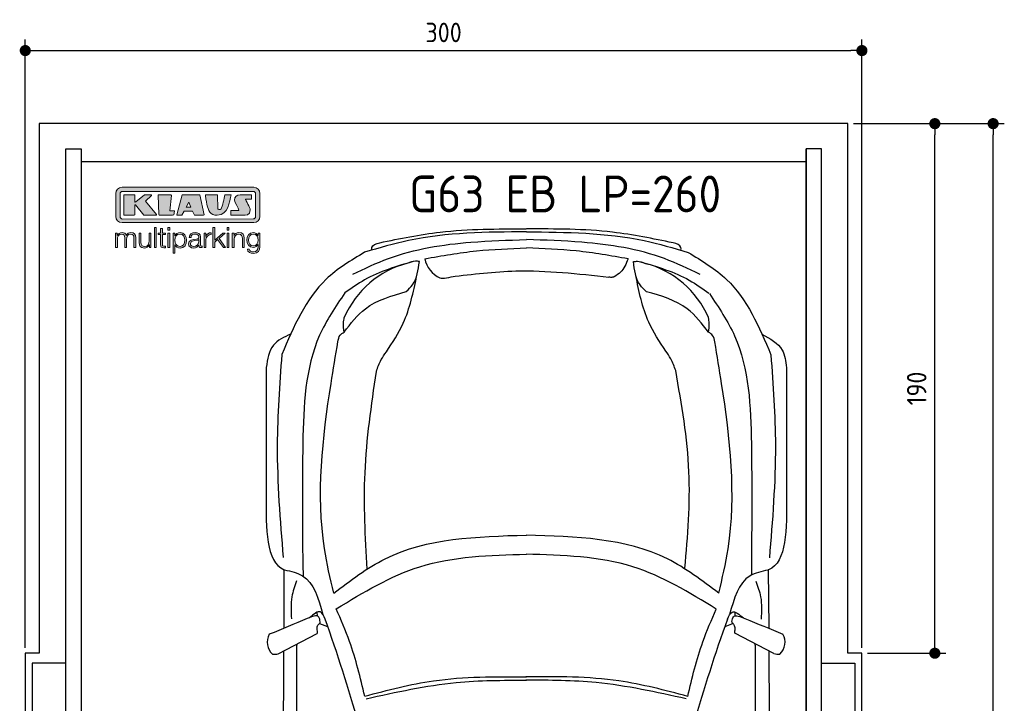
# Model space of a CAD drawing. Header units: millimetres. Extents: x -20 to 3511, y -1152 to 5573.
# Tile 2 of 2: x -20 to 3511, y 3120 to 5573. Entities that reach past the tile are written whole.
import ezdxf

# ---------------------------------------------------------------- set-up
doc = ezdxf.new("R2010")
doc.units = ezdxf.units.MM
for name, color, linetype in [('4', 3, 'Continuous'), ('5', 3, 'Continuous'), ('Car', 10, 'Continuous'), ('Logo', 7, 'Continuous')]:
    doc.layers.add(name, color=color, linetype=linetype)
doc.styles.get("Standard").update_dxf_attribs({"font": 'ISOCP.SHX'})
doc.dimstyles.new('GEN-ISO', dxfattribs={"dimscale": 20, "dimtxt": 3.5, "dimasz": 2, "dimexe": 2, "dimexo": 1, "dimgap": 1.5, "dimtad": 1, "dimdec": 1, "dimdsep": 46, "dimtxsty": 'Standard', "dimblk": 'PUNKT', "dimcen": 2, "dimclrd": 256, "dimclre": 256, "dimclrt": 2, "dimadec": 0, "dimazin": 0, "dimtp": 0.1, "dimtm": 0.1, "dimtfac": 0.71, "dimtdec": 1, "dimtmove": 2, "dimatfit": 3, "dimldrblk": 'PUNKT', "dimfxl": 0, "dimtolj": 1, "dimarcsym": 0})

# ---------------------------------------------------------------- blocks, each defined once
blk = doc.blocks.new('PUNKT')
at = {"layer": '4', "color": 0, "linetype": 'ByBlock'}
blk.add_line((-0.5, 0), (-1, 0), dxfattribs=at)
at = {"layer": '4', "color": 0, "linetype": 'ByBlock', "const_width": 0.5}
blk.add_lwpolyline([(-0.25, 0, 1), (0.25, 0, 1)], format="xyb", close=True, dxfattribs=at)
blk = doc.blocks.new('*D3')
at = {"layer": '5', "lineweight": -2}
for p, q in [((0, 3320), (0, 5502.1)), ((3000, 3320), (3000, 5502.1)), ((40, 5462.1), (2960, 5462.1))]:
    blk.add_line(p, q, dxfattribs=at)
at = {"layer": 'DEFPOINTS', "color": 0}
for p in [(3000, 5462.1), (0, 3300), (3000, 3300)]:
    blk.add_point(p, dxfattribs=at)
at = {"layer": '5', "lineweight": -2, "xscale": 40, "yscale": 40, "zscale": 40, "rotation": 180}
blk.add_blockref('PUNKT', (0, 5462.1), dxfattribs=at)
at = {"layer": '5', "lineweight": -2, "xscale": 40, "yscale": 40, "zscale": 40}
blk.add_blockref('PUNKT', (3000, 5462.1), dxfattribs=at)
at = {"layer": '5', "color": 2, "insert": (1500, 5527.1), "char_height": 70, "attachment_point": 5}
blk.add_mtext('300', dxfattribs=at)
blk = doc.blocks.new('*D4')
at = {"layer": '5', "lineweight": -2}
for p, q in [((2970, 5200), (3301.5, 5200)), ((3261.5, 3340), (3261.5, 5160)), ((3020, 3300), (3301.5, 3300))]:
    blk.add_line(p, q, dxfattribs=at)
at = {"layer": 'DEFPOINTS', "color": 0}
for p in [(2950, 5200), (3261.5, 5200), (3000, 3300)]:
    blk.add_point(p, dxfattribs=at)
at = {"layer": '5', "lineweight": -2, "xscale": 40, "yscale": 40, "zscale": 40}
for p, rotation in [((3261.5, 5200), 90), ((3261.5, 3300), 270)]:
    blk.add_blockref('PUNKT', p, dxfattribs=dict(at, rotation=rotation))
at = {"layer": '5', "color": 2, "insert": (3196.5, 4250), "char_height": 70, "attachment_point": 5, "rotation": 90}
blk.add_mtext('190', dxfattribs=at)
blk = doc.blocks.new('*D5')
at = {"layer": '5', "lineweight": -2}
for p, q in [((3020, 5200), (3510.6, 5200)), ((3470.6, 40), (3470.6, 5160)), ((2970, 0), (3510.6, 0))]:
    blk.add_line(p, q, dxfattribs=at)
at = {"layer": 'DEFPOINTS', "color": 0}
for p in [(3000, 5200), (3470.6, 5200), (2950, 0)]:
    blk.add_point(p, dxfattribs=at)
at = {"layer": '5', "lineweight": -2, "xscale": 40, "yscale": 40, "zscale": 40}
for p, rotation in [((3470.6, 5200), 90), ((3470.6, 0), 270)]:
    blk.add_blockref('PUNKT', p, dxfattribs=dict(at, rotation=rotation))
at = {"layer": '5', "color": 2, "insert": (3405.6, 2600), "char_height": 70, "attachment_point": 5, "rotation": 90}
blk.add_mtext('\\A1;520', dxfattribs=at)
blk = doc.blocks.new('KLAUS')
at = {"layer": 'Logo'}
h = blk.add_hatch(color=8, dxfattribs=at)
h.dxf.hatch_style = 2
edge = h.paths.add_edge_path()
edge.add_spline(control_points=[(3.6, 29.09), (2.88, 29.09), (2.3, 28.51), (2.3, 27.8), (2.3, 27.8), (2.3, 16.11), (2.3, 16.11), (2.3, 15.39), (2.88, 14.81), (3.6, 14.81), (3.6, 14.81), (71.16, 14.81), (71.16, 14.81), (71.88, 14.81), (72.46, 15.39), (72.46, 16.11), (72.46, 16.11), (72.46, 27.8), (72.46, 27.8), (72.46, 28.51), (71.88, 29.09), (71.16, 29.09), (71.16, 29.09), (3.6, 29.09), (3.6, 29.09), (3.6, 29.09), (3.6, 29.09), (3.6, 29.09)], knot_values=[0, 0, 0, 0, 1, 1, 1, 2, 2, 2, 3, 3, 3, 4, 4, 4, 5, 5, 5, 6, 6, 6, 7, 7, 7, 8, 8, 8, 9, 9, 9, 9], degree=3, periodic=0)
edge = h.paths.add_edge_path()
edge.add_spline(control_points=[(3.35, 31.23), (3.35, 31.23), (71.47, 31.23), (71.47, 31.23), (73.26, 31.23), (74.71, 29.77), (74.71, 27.99), (74.71, 27.99), (74.71, 16.17), (74.71, 16.17), (74.71, 14.38), (73.26, 12.93), (71.47, 12.93), (71.47, 12.93), (3.35, 12.93), (3.35, 12.93), (1.56, 12.93), (0.11, 14.38), (0.11, 16.17), (0.11, 16.17), (0.11, 27.99), (0.11, 27.99), (0.11, 29.77), (1.56, 31.23), (3.35, 31.23), (3.35, 31.23), (3.35, 31.23), (3.35, 31.23)], knot_values=[0, 0, 0, 0, 1, 1, 1, 2, 2, 2, 3, 3, 3, 4, 4, 4, 5, 5, 5, 6, 6, 6, 7, 7, 7, 8, 8, 8, 9, 9, 9, 9], degree=3, periodic=0)
h = blk.add_hatch(color=8, dxfattribs=at)
h.dxf.hatch_style = 2
edge = h.paths.add_edge_path()
edge.add_spline(control_points=[(4.5, 27.33), (4.5, 27.33), (9.7, 27.33), (9.7, 27.33), (9.84, 27.33), (9.96, 27.22), (9.96, 27.08), (9.96, 27.08), (9.96, 23.69), (9.96, 23.69), (9.96, 23.69), (9.94, 23.64), (10.04, 23.59), (10.14, 23.53), (10.2, 23.57), (10.2, 23.57), (10.2, 23.57), (10.51, 23.75), (10.51, 23.75), (10.51, 23.75), (14.94, 27.33), (14.94, 27.33), (14.94, 27.33), (18.41, 27.33), (18.41, 27.33), (18.41, 27.33), (18.49, 27.33), (18.56, 27.2), (18.65, 27.04), (18.53, 26.91), (18.53, 26.91), (18.53, 26.91), (15.49, 24.11), (15.49, 24.11), (15.49, 24.11), (21.14, 17.06), (21.14, 17.06), (21.14, 17.06), (21.13, 16.91), (21.13, 16.91), (21.08, 16.84), (20.99, 16.82), (20.99, 16.82), (20.99, 16.82), (14.7, 16.82), (14.7, 16.82), (14.7, 16.82), (10.26, 22.17), (10.26, 22.17), (10.26, 22.17), (10.19, 22.24), (10.08, 22.21), (9.97, 22.18), (9.96, 22.11), (9.96, 22.11), (9.96, 22.11), (9.96, 17.08), (9.96, 17.08), (9.96, 16.94), (9.84, 16.82), (9.7, 16.82), (9.7, 16.82), (4.5, 16.82), (4.5, 16.82), (4.36, 16.82), (4.25, 16.94), (4.25, 17.08), (4.25, 17.08), (4.25, 27.08), (4.25, 27.08), (4.25, 27.22), (4.36, 27.33), (4.5, 27.33), (4.5, 27.33), (4.5, 27.33), (4.5, 27.33)], knot_values=[0, 0, 0, 0, 1, 1, 1, 2, 2, 2, 3, 3, 3, 4, 4, 4, 5, 5, 5, 6, 6, 6, 7, 7, 7, 8, 8, 8, 9, 9, 9, 10, 10, 10, 11, 11, 11, 12, 12, 12, 13, 13, 13, 14, 14, 14, 15, 15, 15, 16, 16, 16, 17, 17, 17, 18, 18, 18, 19, 19, 19, 20, 20, 20, 21, 21, 21, 22, 22, 22, 23, 23, 23, 24, 24, 24, 25, 25, 25, 25], degree=3, periodic=0)
h = blk.add_hatch(color=8, dxfattribs=at)
h.dxf.hatch_style = 2
h.paths.add_polyline_path([(22.42, 17.06), (21.97, 27.15), (22.24, 27.33), (28.55, 27.33), (28.86, 26.97), (28.01, 19.08), (30.26, 19.07), (30.44, 18.95), (30.08, 16.95), (29.49, 16.82), (22.6, 16.82)])
h = blk.add_hatch(color=8, dxfattribs=at)
h.paths.add_polyline_path([(36.52, 21.01), (38.93, 21.01), (37.87, 23.57)])
h.paths.add_polyline_path([(34.52, 27.33), (43.65, 27.33), (45.76, 16.94), (45.57, 16.82), (40.83, 16.82), (39.89, 18.95), (35.42, 18.95), (34.27, 16.82), (31.78, 16.82), (31.66, 17)])
h = blk.add_hatch(color=8, dxfattribs=at)
h.dxf.hatch_style = 2
edge = h.paths.add_edge_path()
edge.add_spline(control_points=[(52.69, 27.32), (52.69, 27.32), (52.88, 20.14), (52.88, 20.14), (53.01, 19.89), (53.2, 19.77), (53.43, 19.71), (53.91, 19.59), (54.43, 19.57), (54.64, 20.03), (55.23, 21.34), (56.27, 25.45), (56.6, 27.33), (56.6, 27.33), (59.77, 27.33), (59.77, 27.33), (58.77, 23.9), (58.56, 16.82), (52.63, 16.76), (48.72, 16.72), (48.01, 19.35), (47.27, 22.24), (46.89, 23.68), (46.54, 27.33), (46.54, 27.33), (46.54, 27.33), (52.69, 27.32), (52.69, 27.32), (52.69, 27.32), (52.69, 27.32), (52.69, 27.32)], knot_values=[0, 0, 0, 0, 1, 1, 1, 2, 2, 2, 3, 3, 3, 4, 4, 4, 5, 5, 5, 6, 6, 6, 7, 7, 7, 8, 8, 8, 9, 9, 9, 10, 10, 10, 10], degree=3, periodic=0)
h = blk.add_hatch(color=8, dxfattribs=at)
h.dxf.hatch_style = 2
edge = h.paths.add_edge_path()
edge.add_spline(control_points=[(64.46, 27.33), (64.46, 27.33), (70.31, 27.33), (70.31, 27.33), (70.31, 26.52), (70.31, 26.02), (70.31, 25.12), (70.31, 25.12), (67.3, 25.12), (67.3, 25.12), (67.24, 25.04), (67.25, 25.11), (67.25, 24.91), (67.25, 24.88), (69.73, 20.38), (69.73, 19.57), (69.73, 16.4), (67.22, 16.81), (65.9, 16.82), (65.9, 16.82), (59.59, 16.82), (59.59, 16.82), (59.59, 17.76), (59.59, 18.23), (59.59, 19.14), (59.59, 19.14), (63.75, 19.14), (63.75, 19.14), (63.82, 19.22), (63.81, 19.11), (63.81, 19.31), (63.81, 20.32), (61.58, 23.06), (61.58, 24.63), (61.58, 26.33), (62.83, 27.34), (64.46, 27.33), (64.46, 27.33), (64.46, 27.33), (64.46, 27.33)], knot_values=[0, 0, 0, 0, 1, 1, 1, 2, 2, 2, 3, 3, 3, 4, 4, 4, 5, 5, 5, 6, 6, 6, 7, 7, 7, 8, 8, 8, 9, 9, 9, 10, 10, 10, 11, 11, 11, 12, 12, 12, 13, 13, 13, 13], degree=3, periodic=0)
h = blk.add_hatch(color=30, dxfattribs=at)
h.dxf.hatch_style = 2
h.paths.add_polyline_path([(20.07, 0), (20.99, 0), (20.99, 10.45), (20.07, 10.45)])
h = blk.add_hatch(color=30, dxfattribs=at)
h.paths.add_polyline_path([(27.1, 0), (28.03, 0), (28.03, 7.55), (27.1, 7.55)])
h.paths.add_polyline_path([(27.1, 8.98), (28.03, 8.98), (28.03, 10.45), (27.1, 10.45)])
h = blk.add_hatch(color=30, dxfattribs=at)
h.dxf.hatch_style = 2
h.paths.add_polyline_path([(50.4, 0), (51.32, 0), (51.32, 2.87), (52.82, 4.11), (55.8, 0), (56.96, 0), (53.52, 4.76), (56.74, 7.55), (55.51, 7.55), (51.32, 3.89), (51.32, 10.45), (50.4, 10.45)])
h = blk.add_hatch(color=30, dxfattribs=at)
h.paths.add_polyline_path([(57.74, 0), (58.66, 0), (58.66, 7.55), (57.74, 7.55)])
h.paths.add_polyline_path([(57.74, 8.98), (58.66, 8.98), (58.66, 10.45), (57.74, 10.45)])
h = blk.add_hatch(color=30, dxfattribs=at)
h.dxf.hatch_style = 2
edge = h.paths.add_edge_path()
edge.add_spline(control_points=[(0, 0), (0, 0), (0.92, 0), (0.92, 0), (0.92, 0), (0.92, 4.22), (0.92, 4.22), (0.94, 5.8), (1.58, 7), (3.18, 7), (4.35, 7), (4.77, 6.15), (4.76, 5.12), (4.76, 5.12), (4.76, 0), (4.76, 0), (4.76, 0), (5.68, 0), (5.68, 0), (5.68, 0), (5.68, 4.27), (5.68, 4.27), (5.68, 5.68), (6.14, 7), (7.73, 7), (9.05, 7), (9.52, 6.32), (9.52, 5.08), (9.52, 5.08), (9.52, 0), (9.52, 0), (9.52, 0), (10.44, 0), (10.44, 0), (10.44, 0), (10.44, 5.12), (10.44, 5.12), (10.44, 6.91), (9.59, 7.77), (7.94, 7.77), (6.94, 7.77), (5.99, 7.29), (5.54, 6.3), (5.26, 7.29), (4.36, 7.77), (3.37, 7.77), (2.17, 7.77), (1.38, 7.19), (0.89, 6.28), (0.89, 6.28), (0.85, 6.28), (0.85, 6.28), (0.85, 6.28), (0.85, 7.55), (0.85, 7.55), (0.85, 7.55), (0, 7.55), (0, 7.55), (0, 7.55), (0, 0), (0, 0), (0, 0), (0, 0), (0, 0)], knot_values=[0, 0, 0, 0, 1, 1, 1, 2, 2, 2, 3, 3, 3, 4, 4, 4, 5, 5, 5, 6, 6, 6, 7, 7, 7, 8, 8, 8, 9, 9, 9, 10, 10, 10, 11, 11, 11, 12, 12, 12, 13, 13, 13, 14, 14, 14, 15, 15, 15, 16, 16, 16, 17, 17, 17, 18, 18, 18, 19, 19, 19, 20, 20, 20, 21, 21, 21, 21], degree=3, periodic=0)
h = blk.add_hatch(color=30, dxfattribs=at)
h.dxf.hatch_style = 2
edge = h.paths.add_edge_path()
edge.add_spline(control_points=[(18.31, 7.55), (18.31, 7.55), (17.39, 7.55), (17.39, 7.55), (17.39, 7.55), (17.39, 3.59), (17.39, 3.59), (17.39, 2.05), (16.7, 0.56), (15.12, 0.56), (13.66, 0.56), (13.15, 1.27), (13.1, 2.64), (13.1, 2.64), (13.1, 7.55), (13.1, 7.55), (13.1, 7.55), (12.18, 7.55), (12.18, 7.55), (12.18, 7.55), (12.18, 2.65), (12.18, 2.65), (12.18, 0.89), (12.93, -0.22), (14.83, -0.22), (15.96, -0.22), (16.95, 0.35), (17.44, 1.36), (17.44, 1.36), (17.47, 1.36), (17.47, 1.36), (17.47, 1.36), (17.47, 0), (17.47, 0), (17.47, 0), (18.31, 0), (18.31, 0), (18.31, 0), (18.31, 7.55), (18.31, 7.55), (18.31, 7.55), (18.31, 7.55), (18.31, 7.55)], knot_values=[0, 0, 0, 0, 1, 1, 1, 2, 2, 2, 3, 3, 3, 4, 4, 4, 5, 5, 5, 6, 6, 6, 7, 7, 7, 8, 8, 8, 9, 9, 9, 10, 10, 10, 11, 11, 11, 12, 12, 12, 13, 13, 13, 14, 14, 14, 14], degree=3, periodic=0)
h = blk.add_hatch(color=30, dxfattribs=at)
h.dxf.hatch_style = 2
edge = h.paths.add_edge_path()
edge.add_spline(control_points=[(24.22, 9.82), (24.22, 9.82), (23.3, 9.82), (23.3, 9.82), (23.3, 9.82), (23.3, 7.55), (23.3, 7.55), (23.3, 7.55), (21.98, 7.55), (21.98, 7.55), (21.98, 7.55), (21.98, 6.78), (21.98, 6.78), (21.98, 6.78), (23.3, 6.78), (23.3, 6.78), (23.3, 6.78), (23.3, 1.61), (23.3, 1.61), (23.28, 0.32), (23.71, -0.09), (24.94, -0.09), (25.22, -0.09), (25.48, -0.06), (25.76, -0.06), (25.76, -0.06), (25.76, 0.73), (25.76, 0.73), (25.5, 0.7), (25.23, 0.69), (24.97, 0.69), (24.31, 0.73), (24.22, 1.08), (24.22, 1.68), (24.22, 1.68), (24.22, 6.78), (24.22, 6.78), (24.22, 6.78), (25.76, 6.78), (25.76, 6.78), (25.76, 6.78), (25.76, 7.55), (25.76, 7.55), (25.76, 7.55), (24.22, 7.55), (24.22, 7.55), (24.22, 7.55), (24.22, 9.82), (24.22, 9.82), (24.22, 9.82), (24.22, 9.82), (24.22, 9.82)], knot_values=[0, 0, 0, 0, 1, 1, 1, 2, 2, 2, 3, 3, 3, 4, 4, 4, 5, 5, 5, 6, 6, 6, 7, 7, 7, 8, 8, 8, 9, 9, 9, 10, 10, 10, 11, 11, 11, 12, 12, 12, 13, 13, 13, 14, 14, 14, 15, 15, 15, 16, 16, 16, 17, 17, 17, 17], degree=3, periodic=0)
h = blk.add_hatch(color=30, dxfattribs=at)
edge = h.paths.add_edge_path()
edge.add_spline(control_points=[(35.84, 3.78), (35.84, 2.21), (35.12, 0.56), (33.37, 0.56), (31.4, 0.56), (30.72, 2.21), (30.72, 3.78), (30.72, 5.49), (31.33, 7), (33.37, 7), (35.12, 7), (35.84, 5.34), (35.84, 3.78), (35.84, 3.78), (35.84, 3.78), (35.84, 3.78)], knot_values=[0, 0, 0, 0, 1, 1, 1, 2, 2, 2, 3, 3, 3, 4, 4, 4, 5, 5, 5, 5], degree=3, periodic=0)
edge = h.paths.add_edge_path()
edge.add_spline(control_points=[(29.79, -2.8), (29.79, -2.8), (30.72, -2.8), (30.72, -2.8), (30.72, -2.8), (30.72, 1.43), (30.72, 1.43), (30.72, 1.43), (30.74, 1.43), (30.74, 1.43), (31.14, 0.35), (32.24, -0.22), (33.37, -0.22), (35.66, -0.22), (36.76, 1.64), (36.76, 3.78), (36.76, 5.91), (35.66, 7.77), (33.37, 7.77), (32.15, 7.77), (31.1, 7.14), (30.67, 6.12), (30.67, 6.12), (30.64, 6.12), (30.64, 6.12), (30.64, 6.12), (30.64, 7.55), (30.64, 7.55), (30.64, 7.55), (29.79, 7.55), (29.79, 7.55), (29.79, 7.55), (29.79, -2.8), (29.79, -2.8), (29.79, -2.8), (29.79, -2.8), (29.79, -2.8)], knot_values=[0, 0, 0, 0, 1, 1, 1, 2, 2, 2, 3, 3, 3, 4, 4, 4, 5, 5, 5, 6, 6, 6, 7, 7, 7, 8, 8, 8, 9, 9, 9, 10, 10, 10, 11, 11, 11, 12, 12, 12, 12], degree=3, periodic=0)
h = blk.add_hatch(color=30, dxfattribs=at)
edge = h.paths.add_edge_path()
edge.add_spline(control_points=[(43.03, 2.93), (43.04, 1.45), (41.8, 0.56), (40.39, 0.56), (39.53, 0.56), (38.71, 1.13), (38.71, 2.05), (38.71, 3.53), (40.66, 3.51), (42.22, 3.79), (42.47, 3.84), (42.88, 3.91), (43, 4.13), (43, 4.13), (43.03, 4.13), (43.03, 4.13), (43.03, 4.13), (43.03, 2.93), (43.03, 2.93), (43.03, 2.93), (43.03, 2.93), (43.03, 2.93)], knot_values=[0, 0, 0, 0, 1, 1, 1, 2, 2, 2, 3, 3, 3, 4, 4, 4, 5, 5, 5, 6, 6, 6, 7, 7, 7, 7], degree=3, periodic=0)
edge = h.paths.add_edge_path()
edge.add_spline(control_points=[(39.03, 5.24), (39.06, 6.47), (39.91, 7), (41.05, 7), (42.14, 7), (43.03, 6.69), (43.03, 5.45), (43.03, 4.61), (42.6, 4.51), (41.84, 4.42), (39.85, 4.19), (37.79, 4.11), (37.79, 1.99), (37.79, 0.47), (38.93, -0.22), (40.32, -0.22), (41.77, -0.22), (42.43, 0.34), (43.07, 1.32), (43.07, 1.32), (43.1, 1.32), (43.1, 1.32), (43.1, 0.53), (43.25, 0), (44.19, 0), (44.43, 0), (44.58, 0.01), (44.79, 0.06), (44.79, 0.06), (44.79, 0.83), (44.79, 0.83), (44.71, 0.81), (44.6, 0.78), (44.49, 0.78), (44.13, 0.78), (43.95, 0.98), (43.95, 1.33), (43.95, 1.33), (43.95, 5.34), (43.95, 5.34), (43.95, 7.36), (42.5, 7.77), (41.17, 7.77), (39.44, 7.77), (38.2, 7.01), (38.11, 5.24), (38.11, 5.24), (39.03, 5.24), (39.03, 5.24), (39.03, 5.24), (39.03, 5.24), (39.03, 5.24)], knot_values=[0, 0, 0, 0, 1, 1, 1, 2, 2, 2, 3, 3, 3, 4, 4, 4, 5, 5, 5, 6, 6, 6, 7, 7, 7, 8, 8, 8, 9, 9, 9, 10, 10, 10, 11, 11, 11, 12, 12, 12, 13, 13, 13, 14, 14, 14, 15, 15, 15, 16, 16, 16, 17, 17, 17, 17], degree=3, periodic=0)
h = blk.add_hatch(color=30, dxfattribs=at)
h.dxf.hatch_style = 2
edge = h.paths.add_edge_path()
edge.add_spline(control_points=[(45.79, 0), (45.79, 0), (46.71, 0), (46.71, 0), (46.71, 0), (46.71, 4.03), (46.71, 4.03), (46.71, 5.59), (47.85, 6.82), (49.52, 6.73), (49.52, 6.73), (49.52, 7.66), (49.52, 7.66), (48.16, 7.72), (47.14, 7), (46.67, 5.78), (46.67, 5.78), (46.64, 5.78), (46.64, 5.78), (46.64, 5.78), (46.64, 7.55), (46.64, 7.55), (46.64, 7.55), (45.79, 7.55), (45.79, 7.55), (45.79, 7.55), (45.79, 0), (45.79, 0), (45.79, 0), (45.79, 0), (45.79, 0)], knot_values=[0, 0, 0, 0, 1, 1, 1, 2, 2, 2, 3, 3, 3, 4, 4, 4, 5, 5, 5, 6, 6, 6, 7, 7, 7, 8, 8, 8, 9, 9, 9, 10, 10, 10, 10], degree=3, periodic=0)
h = blk.add_hatch(color=30, dxfattribs=at)
h.dxf.hatch_style = 2
edge = h.paths.add_edge_path()
edge.add_spline(control_points=[(60.41, 0), (60.41, 0), (61.33, 0), (61.33, 0), (61.33, 0), (61.33, 4.41), (61.33, 4.41), (61.36, 5.89), (62.24, 7), (63.7, 7), (65.2, 7), (65.62, 6.02), (65.62, 4.71), (65.62, 4.71), (65.62, 0), (65.62, 0), (65.62, 0), (66.54, 0), (66.54, 0), (66.54, 0), (66.54, 4.86), (66.54, 4.86), (66.54, 6.66), (65.9, 7.77), (63.78, 7.77), (62.71, 7.77), (61.7, 7.16), (61.36, 6.25), (61.36, 6.25), (61.33, 6.25), (61.33, 6.25), (61.33, 6.25), (61.33, 7.55), (61.33, 7.55), (61.33, 7.55), (60.41, 7.55), (60.41, 7.55), (60.41, 7.55), (60.41, 0), (60.41, 0), (60.41, 0), (60.41, 0), (60.41, 0)], knot_values=[0, 0, 0, 0, 1, 1, 1, 2, 2, 2, 3, 3, 3, 4, 4, 4, 5, 5, 5, 6, 6, 6, 7, 7, 7, 8, 8, 8, 9, 9, 9, 10, 10, 10, 11, 11, 11, 12, 12, 12, 13, 13, 13, 14, 14, 14, 14], degree=3, periodic=0)
h = blk.add_hatch(color=30, dxfattribs=at)
edge = h.paths.add_edge_path()
edge.add_spline(control_points=[(71.32, 0.86), (69.62, 0.86), (68.83, 2.34), (68.83, 3.86), (68.83, 5.43), (69.56, 7), (71.32, 7), (73.06, 7), (73.75, 5.34), (73.75, 3.86), (73.75, 2.33), (72.91, 0.86), (71.32, 0.86), (71.32, 0.86), (71.32, 0.86), (71.32, 0.86)], knot_values=[0, 0, 0, 0, 1, 1, 1, 2, 2, 2, 3, 3, 3, 4, 4, 4, 5, 5, 5, 5], degree=3, periodic=0)
edge = h.paths.add_edge_path()
edge.add_spline(control_points=[(74.67, 7.55), (74.67, 7.55), (73.75, 7.55), (73.75, 7.55), (73.75, 7.55), (73.75, 6.25), (73.75, 6.25), (73.75, 6.25), (73.72, 6.25), (73.72, 6.25), (73.35, 7.09), (72.41, 7.77), (71.32, 7.77), (69.13, 7.77), (67.9, 6.05), (67.9, 3.97), (67.9, 1.82), (68.9, 0.09), (71.32, 0.09), (72.4, 0.09), (73.29, 0.72), (73.72, 1.64), (73.72, 1.64), (73.75, 1.64), (73.75, 1.64), (73.75, 1.64), (73.75, 0.61), (73.75, 0.61), (73.75, -1.23), (73.01, -2.24), (71.32, -2.24), (70.29, -2.24), (69.31, -1.85), (69.1, -0.73), (69.1, -0.73), (68.18, -0.73), (68.18, -0.73), (68.31, -2.34), (69.81, -3.02), (71.32, -3.02), (73.79, -3.02), (74.65, -1.64), (74.67, 0.61), (74.67, 0.61), (74.67, 7.55), (74.67, 7.55), (74.67, 7.55), (74.67, 7.55), (74.67, 7.55)], knot_values=[0, 0, 0, 0, 1, 1, 1, 2, 2, 2, 3, 3, 3, 4, 4, 4, 5, 5, 5, 6, 6, 6, 7, 7, 7, 8, 8, 8, 9, 9, 9, 10, 10, 10, 11, 11, 11, 12, 12, 12, 13, 13, 13, 14, 14, 14, 15, 15, 15, 16, 16, 16, 16], degree=3, periodic=0)
at = {"layer": 'Logo', "lineweight": 0}
for points in [[(22.42, 17.06), (21.97, 27.15), (22.24, 27.33), (28.55, 27.33), (28.86, 26.97), (28.01, 19.08), (30.26, 19.07), (30.44, 18.95), (30.08, 16.95), (29.49, 16.82), (22.6, 16.82), (22.42, 17.06), (22.42, 17.06)], [(34.52, 27.33), (43.65, 27.33), (45.76, 16.94), (45.57, 16.82), (40.83, 16.82), (39.89, 18.95), (35.42, 18.95), (34.27, 16.82), (31.78, 16.82), (31.66, 17), (34.52, 27.33), (34.52, 27.33)], [(36.52, 21.01), (38.93, 21.01), (37.87, 23.57), (36.52, 21.01), (36.52, 21.01)], [(20.07, 0), (20.99, 0), (20.99, 10.45), (20.07, 10.45), (20.07, 0), (20.07, 0)], [(27.1, 8.98), (28.03, 8.98), (28.03, 10.45), (27.1, 10.45), (27.1, 8.98), (27.1, 8.98)], [(50.4, 0), (51.32, 0), (51.32, 2.87), (52.82, 4.11), (55.8, 0), (56.96, 0), (53.52, 4.76), (56.74, 7.55), (55.51, 7.55), (51.32, 3.89), (51.32, 10.45), (50.4, 10.45), (50.4, 0), (50.4, 0)], [(57.74, 8.98), (58.66, 8.98), (58.66, 10.45), (57.74, 10.45), (57.74, 8.98), (57.74, 8.98)], [(27.1, 0), (28.03, 0), (28.03, 7.55), (27.1, 7.55), (27.1, 0), (27.1, 0)], [(57.74, 0), (58.66, 0), (58.66, 7.55), (57.74, 7.55), (57.74, 0), (57.74, 0)]]:
    blk.add_lwpolyline(points, dxfattribs=at)
for points, knots in [([(3.35, 31.23), (3.35, 31.23), (71.47, 31.23), (71.47, 31.23), (73.26, 31.23), (74.71, 29.77), (74.71, 27.99), (74.71, 27.99), (74.71, 16.17), (74.71, 16.17), (74.71, 14.38), (73.26, 12.93), (71.47, 12.93), (71.47, 12.93), (3.35, 12.93), (3.35, 12.93), (1.56, 12.93), (0.11, 14.38), (0.11, 16.17), (0.11, 16.17), (0.11, 27.99), (0.11, 27.99), (0.11, 29.77), (1.56, 31.23), (3.35, 31.23), (3.35, 31.23), (3.35, 31.23), (3.35, 31.23)], [0, 0, 0, 0, 1, 1, 1, 2, 2, 2, 3, 3, 3, 4, 4, 4, 5, 5, 5, 6, 6, 6, 7, 7, 7, 8, 8, 8, 9, 9, 9, 9]), ([(3.6, 29.09), (2.88, 29.09), (2.3, 28.51), (2.3, 27.8), (2.3, 27.8), (2.3, 16.11), (2.3, 16.11), (2.3, 15.39), (2.88, 14.81), (3.6, 14.81), (3.6, 14.81), (71.16, 14.81), (71.16, 14.81), (71.88, 14.81), (72.46, 15.39), (72.46, 16.11), (72.46, 16.11), (72.46, 27.8), (72.46, 27.8), (72.46, 28.51), (71.88, 29.09), (71.16, 29.09), (71.16, 29.09), (3.6, 29.09), (3.6, 29.09), (3.6, 29.09), (3.6, 29.09), (3.6, 29.09)], [0, 0, 0, 0, 1, 1, 1, 2, 2, 2, 3, 3, 3, 4, 4, 4, 5, 5, 5, 6, 6, 6, 7, 7, 7, 8, 8, 8, 9, 9, 9, 9]), ([(4.5, 27.33), (4.5, 27.33), (9.7, 27.33), (9.7, 27.33), (9.84, 27.33), (9.96, 27.22), (9.96, 27.08), (9.96, 27.08), (9.96, 23.69), (9.96, 23.69), (9.96, 23.69), (9.94, 23.64), (10.04, 23.59), (10.14, 23.53), (10.2, 23.57), (10.2, 23.57), (10.2, 23.57), (10.51, 23.75), (10.51, 23.75), (10.51, 23.75), (14.94, 27.33), (14.94, 27.33), (14.94, 27.33), (18.41, 27.33), (18.41, 27.33), (18.41, 27.33), (18.49, 27.33), (18.56, 27.2), (18.65, 27.04), (18.53, 26.91), (18.53, 26.91), (18.53, 26.91), (15.49, 24.11), (15.49, 24.11), (15.49, 24.11), (21.14, 17.06), (21.14, 17.06), (21.14, 17.06), (21.13, 16.91), (21.13, 16.91), (21.08, 16.84), (20.99, 16.82), (20.99, 16.82), (20.99, 16.82), (14.7, 16.82), (14.7, 16.82), (14.7, 16.82), (10.26, 22.17), (10.26, 22.17), (10.26, 22.17), (10.19, 22.24), (10.08, 22.21), (9.97, 22.18), (9.96, 22.11), (9.96, 22.11), (9.96, 22.11), (9.96, 17.08), (9.96, 17.08), (9.96, 16.94), (9.84, 16.82), (9.7, 16.82), (9.7, 16.82), (4.5, 16.82), (4.5, 16.82), (4.36, 16.82), (4.25, 16.94), (4.25, 17.08), (4.25, 17.08), (4.25, 27.08), (4.25, 27.08), (4.25, 27.22), (4.36, 27.33), (4.5, 27.33), (4.5, 27.33), (4.5, 27.33), (4.5, 27.33)], [0, 0, 0, 0, 1, 1, 1, 2, 2, 2, 3, 3, 3, 4, 4, 4, 5, 5, 5, 6, 6, 6, 7, 7, 7, 8, 8, 8, 9, 9, 9, 10, 10, 10, 11, 11, 11, 12, 12, 12, 13, 13, 13, 14, 14, 14, 15, 15, 15, 16, 16, 16, 17, 17, 17, 18, 18, 18, 19, 19, 19, 20, 20, 20, 21, 21, 21, 22, 22, 22, 23, 23, 23, 24, 24, 24, 25, 25, 25, 25]), ([(52.69, 27.32), (52.69, 27.32), (52.88, 20.14), (52.88, 20.14), (53.01, 19.89), (53.2, 19.77), (53.43, 19.71), (53.91, 19.59), (54.43, 19.57), (54.64, 20.03), (55.23, 21.34), (56.27, 25.45), (56.6, 27.33), (56.6, 27.33), (59.77, 27.33), (59.77, 27.33), (58.77, 23.9), (58.56, 16.82), (52.63, 16.76), (48.72, 16.72), (48.01, 19.35), (47.27, 22.24), (46.89, 23.68), (46.54, 27.33), (46.54, 27.33), (46.54, 27.33), (52.69, 27.32), (52.69, 27.32), (52.69, 27.32), (52.69, 27.32), (52.69, 27.32)], [0, 0, 0, 0, 1, 1, 1, 2, 2, 2, 3, 3, 3, 4, 4, 4, 5, 5, 5, 6, 6, 6, 7, 7, 7, 8, 8, 8, 9, 9, 9, 10, 10, 10, 10]), ([(64.46, 27.33), (64.46, 27.33), (70.31, 27.33), (70.31, 27.33), (70.31, 26.52), (70.31, 26.02), (70.31, 25.12), (70.31, 25.12), (67.3, 25.12), (67.3, 25.12), (67.24, 25.04), (67.25, 25.11), (67.25, 24.91), (67.25, 24.88), (69.73, 20.38), (69.73, 19.57), (69.73, 16.4), (67.22, 16.81), (65.9, 16.82), (65.9, 16.82), (59.59, 16.82), (59.59, 16.82), (59.59, 17.76), (59.59, 18.23), (59.59, 19.14), (59.59, 19.14), (63.75, 19.14), (63.75, 19.14), (63.82, 19.22), (63.81, 19.11), (63.81, 19.31), (63.81, 20.32), (61.58, 23.06), (61.58, 24.63), (61.58, 26.33), (62.83, 27.34), (64.46, 27.33), (64.46, 27.33), (64.46, 27.33), (64.46, 27.33)], [0, 0, 0, 0, 1, 1, 1, 2, 2, 2, 3, 3, 3, 4, 4, 4, 5, 5, 5, 6, 6, 6, 7, 7, 7, 8, 8, 8, 9, 9, 9, 10, 10, 10, 11, 11, 11, 12, 12, 12, 13, 13, 13, 13]), ([(0, 0), (0, 0), (0.92, 0), (0.92, 0), (0.92, 0), (0.92, 4.22), (0.92, 4.22), (0.94, 5.8), (1.58, 7), (3.18, 7), (4.35, 7), (4.77, 6.15), (4.76, 5.12), (4.76, 5.12), (4.76, 0), (4.76, 0), (4.76, 0), (5.68, 0), (5.68, 0), (5.68, 0), (5.68, 4.27), (5.68, 4.27), (5.68, 5.68), (6.14, 7), (7.73, 7), (9.05, 7), (9.52, 6.32), (9.52, 5.08), (9.52, 5.08), (9.52, 0), (9.52, 0), (9.52, 0), (10.44, 0), (10.44, 0), (10.44, 0), (10.44, 5.12), (10.44, 5.12), (10.44, 6.91), (9.59, 7.77), (7.94, 7.77), (6.94, 7.77), (5.99, 7.29), (5.54, 6.3), (5.26, 7.29), (4.36, 7.77), (3.37, 7.77), (2.17, 7.77), (1.38, 7.19), (0.89, 6.28), (0.89, 6.28), (0.85, 6.28), (0.85, 6.28), (0.85, 6.28), (0.85, 7.55), (0.85, 7.55), (0.85, 7.55), (0, 7.55), (0, 7.55), (0, 7.55), (0, 0), (0, 0), (0, 0), (0, 0), (0, 0)], [0, 0, 0, 0, 1, 1, 1, 2, 2, 2, 3, 3, 3, 4, 4, 4, 5, 5, 5, 6, 6, 6, 7, 7, 7, 8, 8, 8, 9, 9, 9, 10, 10, 10, 11, 11, 11, 12, 12, 12, 13, 13, 13, 14, 14, 14, 15, 15, 15, 16, 16, 16, 17, 17, 17, 18, 18, 18, 19, 19, 19, 20, 20, 20, 21, 21, 21, 21]), ([(18.31, 7.55), (18.31, 7.55), (17.39, 7.55), (17.39, 7.55), (17.39, 7.55), (17.39, 3.59), (17.39, 3.59), (17.39, 2.05), (16.7, 0.56), (15.12, 0.56), (13.66, 0.56), (13.15, 1.27), (13.1, 2.64), (13.1, 2.64), (13.1, 7.55), (13.1, 7.55), (13.1, 7.55), (12.18, 7.55), (12.18, 7.55), (12.18, 7.55), (12.18, 2.65), (12.18, 2.65), (12.18, 0.89), (12.93, -0.22), (14.83, -0.22), (15.96, -0.22), (16.95, 0.35), (17.44, 1.36), (17.44, 1.36), (17.47, 1.36), (17.47, 1.36), (17.47, 1.36), (17.47, 0), (17.47, 0), (17.47, 0), (18.31, 0), (18.31, 0), (18.31, 0), (18.31, 7.55), (18.31, 7.55), (18.31, 7.55), (18.31, 7.55), (18.31, 7.55)], [0, 0, 0, 0, 1, 1, 1, 2, 2, 2, 3, 3, 3, 4, 4, 4, 5, 5, 5, 6, 6, 6, 7, 7, 7, 8, 8, 8, 9, 9, 9, 10, 10, 10, 11, 11, 11, 12, 12, 12, 13, 13, 13, 14, 14, 14, 14]), ([(24.22, 9.82), (24.22, 9.82), (23.3, 9.82), (23.3, 9.82), (23.3, 9.82), (23.3, 7.55), (23.3, 7.55), (23.3, 7.55), (21.98, 7.55), (21.98, 7.55), (21.98, 7.55), (21.98, 6.78), (21.98, 6.78), (21.98, 6.78), (23.3, 6.78), (23.3, 6.78), (23.3, 6.78), (23.3, 1.61), (23.3, 1.61), (23.28, 0.32), (23.71, -0.09), (24.94, -0.09), (25.22, -0.09), (25.48, -0.06), (25.76, -0.06), (25.76, -0.06), (25.76, 0.73), (25.76, 0.73), (25.5, 0.7), (25.23, 0.69), (24.97, 0.69), (24.31, 0.73), (24.22, 1.08), (24.22, 1.68), (24.22, 1.68), (24.22, 6.78), (24.22, 6.78), (24.22, 6.78), (25.76, 6.78), (25.76, 6.78), (25.76, 6.78), (25.76, 7.55), (25.76, 7.55), (25.76, 7.55), (24.22, 7.55), (24.22, 7.55), (24.22, 7.55), (24.22, 9.82), (24.22, 9.82), (24.22, 9.82), (24.22, 9.82), (24.22, 9.82)], [0, 0, 0, 0, 1, 1, 1, 2, 2, 2, 3, 3, 3, 4, 4, 4, 5, 5, 5, 6, 6, 6, 7, 7, 7, 8, 8, 8, 9, 9, 9, 10, 10, 10, 11, 11, 11, 12, 12, 12, 13, 13, 13, 14, 14, 14, 15, 15, 15, 16, 16, 16, 17, 17, 17, 17]), ([(29.79, -2.8), (29.79, -2.8), (30.72, -2.8), (30.72, -2.8), (30.72, -2.8), (30.72, 1.43), (30.72, 1.43), (30.72, 1.43), (30.74, 1.43), (30.74, 1.43), (31.14, 0.35), (32.24, -0.22), (33.37, -0.22), (35.66, -0.22), (36.76, 1.64), (36.76, 3.78), (36.76, 5.91), (35.66, 7.77), (33.37, 7.77), (32.15, 7.77), (31.1, 7.14), (30.67, 6.12), (30.67, 6.12), (30.64, 6.12), (30.64, 6.12), (30.64, 6.12), (30.64, 7.55), (30.64, 7.55), (30.64, 7.55), (29.79, 7.55), (29.79, 7.55), (29.79, 7.55), (29.79, -2.8), (29.79, -2.8), (29.79, -2.8), (29.79, -2.8), (29.79, -2.8)], [0, 0, 0, 0, 1, 1, 1, 2, 2, 2, 3, 3, 3, 4, 4, 4, 5, 5, 5, 6, 6, 6, 7, 7, 7, 8, 8, 8, 9, 9, 9, 10, 10, 10, 11, 11, 11, 12, 12, 12, 12]), ([(35.84, 3.78), (35.84, 2.21), (35.12, 0.56), (33.37, 0.56), (31.4, 0.56), (30.72, 2.21), (30.72, 3.78), (30.72, 5.49), (31.33, 7), (33.37, 7), (35.12, 7), (35.84, 5.34), (35.84, 3.78), (35.84, 3.78), (35.84, 3.78), (35.84, 3.78)], [0, 0, 0, 0, 1, 1, 1, 2, 2, 2, 3, 3, 3, 4, 4, 4, 5, 5, 5, 5]), ([(39.03, 5.24), (39.06, 6.47), (39.91, 7), (41.05, 7), (42.14, 7), (43.03, 6.69), (43.03, 5.45), (43.03, 4.61), (42.6, 4.51), (41.84, 4.42), (39.85, 4.19), (37.79, 4.11), (37.79, 1.99), (37.79, 0.47), (38.93, -0.22), (40.32, -0.22), (41.77, -0.22), (42.43, 0.34), (43.07, 1.32), (43.07, 1.32), (43.1, 1.32), (43.1, 1.32), (43.1, 0.53), (43.25, 0), (44.19, 0), (44.43, 0), (44.58, 0.01), (44.79, 0.06), (44.79, 0.06), (44.79, 0.83), (44.79, 0.83), (44.71, 0.81), (44.6, 0.78), (44.49, 0.78), (44.13, 0.78), (43.95, 0.98), (43.95, 1.33), (43.95, 1.33), (43.95, 5.34), (43.95, 5.34), (43.95, 7.36), (42.5, 7.77), (41.17, 7.77), (39.44, 7.77), (38.2, 7.01), (38.11, 5.24), (38.11, 5.24), (39.03, 5.24), (39.03, 5.24), (39.03, 5.24), (39.03, 5.24), (39.03, 5.24)], [0, 0, 0, 0, 1, 1, 1, 2, 2, 2, 3, 3, 3, 4, 4, 4, 5, 5, 5, 6, 6, 6, 7, 7, 7, 8, 8, 8, 9, 9, 9, 10, 10, 10, 11, 11, 11, 12, 12, 12, 13, 13, 13, 14, 14, 14, 15, 15, 15, 16, 16, 16, 17, 17, 17, 17]), ([(45.79, 0), (45.79, 0), (46.71, 0), (46.71, 0), (46.71, 0), (46.71, 4.03), (46.71, 4.03), (46.71, 5.59), (47.85, 6.82), (49.52, 6.73), (49.52, 6.73), (49.52, 7.66), (49.52, 7.66), (48.16, 7.72), (47.14, 7), (46.67, 5.78), (46.67, 5.78), (46.64, 5.78), (46.64, 5.78), (46.64, 5.78), (46.64, 7.55), (46.64, 7.55), (46.64, 7.55), (45.79, 7.55), (45.79, 7.55), (45.79, 7.55), (45.79, 0), (45.79, 0), (45.79, 0), (45.79, 0), (45.79, 0)], [0, 0, 0, 0, 1, 1, 1, 2, 2, 2, 3, 3, 3, 4, 4, 4, 5, 5, 5, 6, 6, 6, 7, 7, 7, 8, 8, 8, 9, 9, 9, 10, 10, 10, 10]), ([(60.41, 0), (60.41, 0), (61.33, 0), (61.33, 0), (61.33, 0), (61.33, 4.41), (61.33, 4.41), (61.36, 5.89), (62.24, 7), (63.7, 7), (65.2, 7), (65.62, 6.02), (65.62, 4.71), (65.62, 4.71), (65.62, 0), (65.62, 0), (65.62, 0), (66.54, 0), (66.54, 0), (66.54, 0), (66.54, 4.86), (66.54, 4.86), (66.54, 6.66), (65.9, 7.77), (63.78, 7.77), (62.71, 7.77), (61.7, 7.16), (61.36, 6.25), (61.36, 6.25), (61.33, 6.25), (61.33, 6.25), (61.33, 6.25), (61.33, 7.55), (61.33, 7.55), (61.33, 7.55), (60.41, 7.55), (60.41, 7.55), (60.41, 7.55), (60.41, 0), (60.41, 0), (60.41, 0), (60.41, 0), (60.41, 0)], [0, 0, 0, 0, 1, 1, 1, 2, 2, 2, 3, 3, 3, 4, 4, 4, 5, 5, 5, 6, 6, 6, 7, 7, 7, 8, 8, 8, 9, 9, 9, 10, 10, 10, 11, 11, 11, 12, 12, 12, 13, 13, 13, 14, 14, 14, 14]), ([(74.67, 7.55), (74.67, 7.55), (73.75, 7.55), (73.75, 7.55), (73.75, 7.55), (73.75, 6.25), (73.75, 6.25), (73.75, 6.25), (73.72, 6.25), (73.72, 6.25), (73.35, 7.09), (72.41, 7.77), (71.32, 7.77), (69.13, 7.77), (67.9, 6.05), (67.9, 3.97), (67.9, 1.82), (68.9, 0.09), (71.32, 0.09), (72.4, 0.09), (73.29, 0.72), (73.72, 1.64), (73.72, 1.64), (73.75, 1.64), (73.75, 1.64), (73.75, 1.64), (73.75, 0.61), (73.75, 0.61), (73.75, -1.23), (73.01, -2.24), (71.32, -2.24), (70.29, -2.24), (69.31, -1.85), (69.1, -0.73), (69.1, -0.73), (68.18, -0.73), (68.18, -0.73), (68.31, -2.34), (69.81, -3.02), (71.32, -3.02), (73.79, -3.02), (74.65, -1.64), (74.67, 0.61), (74.67, 0.61), (74.67, 7.55), (74.67, 7.55), (74.67, 7.55), (74.67, 7.55), (74.67, 7.55)], [0, 0, 0, 0, 1, 1, 1, 2, 2, 2, 3, 3, 3, 4, 4, 4, 5, 5, 5, 6, 6, 6, 7, 7, 7, 8, 8, 8, 9, 9, 9, 10, 10, 10, 11, 11, 11, 12, 12, 12, 13, 13, 13, 14, 14, 14, 15, 15, 15, 16, 16, 16, 16]), ([(71.32, 0.86), (69.62, 0.86), (68.83, 2.34), (68.83, 3.86), (68.83, 5.43), (69.56, 7), (71.32, 7), (73.06, 7), (73.75, 5.34), (73.75, 3.86), (73.75, 2.33), (72.91, 0.86), (71.32, 0.86), (71.32, 0.86), (71.32, 0.86), (71.32, 0.86)], [0, 0, 0, 0, 1, 1, 1, 2, 2, 2, 3, 3, 3, 4, 4, 4, 5, 5, 5, 5]), ([(43.03, 2.93), (43.04, 1.45), (41.8, 0.56), (40.39, 0.56), (39.53, 0.56), (38.71, 1.13), (38.71, 2.05), (38.71, 3.53), (40.66, 3.51), (42.22, 3.79), (42.47, 3.84), (42.88, 3.91), (43, 4.13), (43, 4.13), (43.03, 4.13), (43.03, 4.13), (43.03, 4.13), (43.03, 2.93), (43.03, 2.93), (43.03, 2.93), (43.03, 2.93), (43.03, 2.93)], [0, 0, 0, 0, 1, 1, 1, 2, 2, 2, 3, 3, 3, 4, 4, 4, 5, 5, 5, 6, 6, 6, 7, 7, 7, 7])]:
    blk.add_open_spline(points, degree=3, knots=knots, dxfattribs=at)

msp = doc.modelspace()

# ---------------------------------------------------------------- linework, layer by layer
msp.add_line((2800, 5063.5), (200, 5063.5))
msp.add_lwpolyline([(3000, 3300), (2950, 3300), (2950, 5200), (50, 5200), (50, 3300), (0, 3300), (0, 1400), (50, 1400), (50, 0), (2950, 0), (2950, 1400), (3000, 1400)], close=True)
for points in [[(145, 5110), (200, 5110), (200, 30), (172.5, 30)], [(145, 250), (145, 5110)], [(200, 30), (2800, 30), (2800, 5110)], [(200, 5110), (200, 30)], [(2855, 5110), (2800, 5110), (2800, 30), (2827.5, 30)], [(2855, 250), (2855, 5110)], [(145, 3265), (25, 3265), (25, 1465), (145, 1465)], [(2855, 3265), (2975, 3265), (2975, 1465), (2855, 1465)]]:
    msp.add_lwpolyline(points)
at = {"layer": 'Car'}
for p, q in [((995.1, 3618.77), (996.07, 3576.71)), ((2603.8, 3616.29), (2604.18, 3580.29)), ((927.75, 3392.18), (927.91, 3599.62)), ((2666.98, 3390.66), (2665.01, 3598.88)), ((1047.54, 3432.7), (1047.12, 3447.48)), ((2545.14, 3432.07), (2545.85, 3447.09)), ((1054.77, 3407.19), (1083.68, 3396.15)), ((2537.99, 3406.56), (2508.03, 3395.15)), ((907.02, 3298.23), (1047, 3371.39)), ((2684.71, 3298.71), (2544.73, 3371.87))]:
    msp.add_line(p, q, dxfattribs=at)
for centre, radius, start, end in [((1455.74, 4370.5), 339.38, 104.39541, 156.68545), ((1525.73, 4733.62), 94.99, 191.22317, 245.90253), ((2137.84, 4370.21), 339.38, 23.26593, 75.55597), ((-4763.08, 1344.22), 6197.21, 15.945352, 19.596216), ((8354.08, 1338.66), 6197.21, 160.355167, 164.006031), ((925.97, 3339.45), 58.46, 150.8177, 226.89798), ((2665.76, 3339.93), 58.46, 313.10202, 29.1823), ((892.58, 3352.01), 55.62, 263.23473, 285.08957), ((2699.15, 3352.48), 55.62, 254.91043, 276.76527)]:
    msp.add_arc(centre, radius, start, end, dxfattribs=at)
for points in [[(1796.76, 4812.09), (1374.44, 4780.59), (1216.85, 4738.59)], [(1270.97, 4772.91), (1487.98, 4810.77), (1796.55, 4822.25)], [(1797.18, 4812.09), (2219.48, 4780.24), (2377.03, 4738.1)], [(2322.94, 4772.46), (2105.96, 4810.51), (1797.41, 4822.25)], [(1174.12, 4659.52), (1302.1, 4716.15), (1598.11, 4774.73), (1796.86, 4783.8)], [(1242.77, 4746.2), (1242.77, 4755.63), (1270.97, 4772.91)], [(2419.69, 4658.99), (2291.76, 4715.73), (1995.8, 4774.57), (1797.07, 4783.8)], [(2351.12, 4745.73), (2351.13, 4755.16), (2322.94, 4772.46)], [(1216.85, 4738.59), (1079.08, 4641.82), (919.91, 4371.69)], [(1432.56, 4715.13), (1617.93, 4743.45), (1796.86, 4753.97)], [(2161.31, 4714.82), (1975.96, 4743.3), (1797.04, 4753.97)], [(2377.03, 4738.1), (2514.72, 4641.21), (2673.67, 4370.95)], [(1391.03, 4705.51), (1216.55, 4639.56), (1145.9, 4592.83)], [(1366.28, 4597.45), (1389.01, 4621.97), (1413.16, 4705.27)], [(1413.16, 4705.27), (1399.09, 4706.45), (1371.36, 4699.22)], [(2161.31, 4714.82), (2134.15, 4666.77), (2111.88, 4650.68)], [(2180.69, 4704.95), (2194.76, 4706.12), (2222.49, 4698.86)], [(2227.49, 4597.09), (2204.78, 4621.62), (2180.69, 4704.95)], [(2206.53, 4704.29), (2381.01, 4638.34), (2451.66, 4591.62)], [(1526.8, 4650.75), (1759.28, 4671.43), (2093.03, 4649.19)], [(1294.78, 4380.88), (1355.35, 4484.48), (1403.41, 4652.3)], [(1486.95, 4646.91), (1495.02, 4645.71), (1526.8, 4650.75)], [(2111.88, 4650.68), (2106, 4648.68), (2093.03, 4649.19)], [(2296.41, 4384.1), (2235.84, 4487.69), (2189.34, 4655.58)], [(1145.9, 4592.83), (1055.37, 4440.68), (995.33, 4053.97), (995.1, 3618.77)], [(1143.49, 4452.04), (1219.96, 4536.12), (1366.28, 4597.45)], [(2450.15, 4451.49), (2373.75, 4535.64), (2227.49, 4597.09)], [(2453, 4590.35), (2543.53, 4438.2), (2603.57, 4051.48), (2603.8, 3616.29)], [(1143.49, 4452.04), (1141.08, 4484.34), (1144.07, 4504.82)], [(2450.15, 4451.49), (2452.59, 4483.79), (2449.62, 4504.26)], [(1121.01, 4417.31), (1129.24, 4441), (1143.49, 4452.04)], [(2472.6, 4416.74), (2464.39, 4440.44), (2450.15, 4451.49)], [(951.94, 4445.33), (890.05, 4405.19), (863.96, 4325.28)], [(1105.88, 3515.7), (1072.91, 3675.6), (1096.53, 4268.09), (1121.01, 4417.31)], [(2486.97, 3515.12), (2520.07, 3674.99), (2496.95, 4267.5), (2472.6, 4416.74)], [(2640.9, 4444.49), (2713.69, 4387.92), (2729.57, 4324.49)], [(1259.01, 4310.93), (1276.33, 4353.31), (1294.78, 4380.88)], [(2332.18, 4314.14), (2314.86, 4356.53), (2296.41, 4384.1)], [(919.91, 4371.69), (903.52, 4046.35), (924.7, 3643.14)], [(2673.67, 4370.95), (2689.77, 4045.59), (2668.26, 3642.4)], [(863.96, 4325.28), (863.38, 3865.47)], [(1225.66, 3601.74), (1218.31, 3947.69), (1259.01, 4310.93)], [(2365.53, 3604.96), (2379.93, 3950.91), (2332.18, 4314.14)], [(2729.57, 4324.49), (2729.76, 3864.68)], [(1105.88, 3515.7), (1290.55, 3638.88), (1797.03, 3723.88)], [(2486.97, 3515.12), (2302.4, 3638.45), (1796, 3723.88)], [(1114.84, 3459.27), (1414.55, 3610.39), (1797.04, 3655.27)], [(2477.96, 3458.7), (2178.37, 3610.07), (1795.93, 3655.27)], [(927.91, 3599.62), (928.6, 3599.44), (929.78, 3599.33)], [(929.78, 3599.33), (994.05, 3577.98), (1067.14, 3439.48)], [(2663.14, 3598.6), (2598.85, 3577.3), (2525.64, 3438.86)], [(2665.01, 3598.88), (2664.32, 3598.7), (2663.14, 3598.6)], [(972.99, 3559.22), (955.88, 3502.69), (954.51, 3423.38)], [(2619.89, 3558.53), (2636.95, 3501.98), (2638.26, 3422.66)], [(1075.19, 3422.7), (1058.5, 3448.03), (1019.44, 3427.44)], [(1217.12, 3145.86), (1163.01, 3341.74), (1114.84, 3459.27)], [(2375.41, 3145.37), (2429.69, 3341.2), (2477.96, 3458.7)], [(2517.58, 3422.09), (2534.29, 3447.4), (2574.84, 3426.5)], [(2580.74, 3424.85), (2716.79, 3368.43)], [(1010.99, 3424.38), (874.94, 3367.95)], [(1046.21, 3383.55), (1048.29, 3398.25), (1053.75, 3406.09)], [(1053.75, 3406.09), (1057.23, 3410.2), (1057.64, 3413.07)], [(2537.99, 3406.56), (2534.5, 3410.68), (2534.09, 3413.54)], [(2545.53, 3384.03), (2543.44, 3398.72), (2537.99, 3406.56)], [(1075.14, 762.85), (1016.76, 1411.99), (974.17, 3327.63)], [(2515.37, 762.24), (2574.3, 1411.33), (2618.52, 3326.93)], [(1217.12, 3145.86), (1464.2, 3201.13), (1797.11, 3215.65)], [(2375.41, 3145.37), (2128.38, 3200.84), (1795.48, 3215.65)], [(1222.18, 3136.69), (1544.92, 3194.97), (1797.11, 3203.45)], [(2370.35, 3136.2), (2047.66, 3194.76), (1795.47, 3203.45)]]:
    msp.add_spline(points, degree=3, dxfattribs=at)
for points in [[(863.38, 3865.47), (862.65, 3746.61), (861.91, 3627.74), (927.91, 3599.62)], [(2729.76, 3864.68), (2730.4, 3745.82), (2731.03, 3626.95), (2665.01, 3598.88)], [(974.17, 3327.63), (974.62, 3329.83), (975.08, 3332.03), (975.5, 3334.02)], [(2618.52, 3326.93), (2618.06, 3329.14), (2617.61, 3331.34), (2617.15, 3333.53)]]:
    msp.add_open_spline(points, degree=3, dxfattribs=at)
for points, end_tangent in [([(1057.64, 3413.07), (1052.34, 3429.93), (1010.99, 3424.38)], (-0.9451485, -0.3266411)), ([(2534.09, 3413.54), (2539.39, 3430.4), (2580.74, 3424.85)], (0.9451485, -0.3266411)), ([(1047, 3371.39), (1047.89, 3375.72), (1046.21, 3383.55)], (0.1096446, 0.9939709)), ([(2544.73, 3371.87), (2543.84, 3376.19), (2545.53, 3384.03)], (-0.1096446, 0.9939709))]:
    msp.add_spline(points, degree=3, dxfattribs=dict(at, end_tangent=end_tangent))
for points, knots in [([(926.32, 3308.32), (924.52, 2963.59), (922.18, 2396), (924.49, 1828.41), (925.71, 1612.63)], [30.2317921, 30.2317921, 30.2317921, 30.2317921, 135.7738464, 200.5104278, 200.5104278, 200.5104278, 200.5104278]), ([(2666.34, 3308.3), (2667.87, 2958.62), (2669.7, 2393.14), (2666.92, 1827.67), (2665.52, 1611.89)], [30.8675023, 30.8675023, 30.8675023, 30.8675023, 135.7738464, 200.5104278, 200.5104278, 200.5104278, 200.5104278])]:
    msp.add_open_spline(points, degree=3, knots=knots, dxfattribs=at)

# ---------------------------------------------------------------- block references
at = {"layer": 'Logo', "xscale": 6.929133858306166, "yscale": 6.929133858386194, "zscale": 6.929133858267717, "rotation": 0.0110702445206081}
msp.add_blockref('KLAUS', (323.84, 4755.24), dxfattribs=at)

# ---------------------------------------------------------------- texts
msp.add_text('G63 EB LP=260', height=132).set_placement((1376.64, 4881.86))

# ---------------------------------------------------------------- dimensions: what is measured, and where the dimension line sits
at = {"layer": '5'}
dim = msp.add_linear_dim(base=(3000, 5462.06), p1=(0, 3300), p2=(3000, 3300), dimstyle='GEN-ISO', override={"dimlfac": 0.1, "dimtolj": 0}, dxfattribs=at)
dim.commit()
dim.dimension.update_dxf_attribs({"geometry": '*D3', "text_midpoint": (1500, 5527.06)})
for base, p1, p2, angle, override, picture, middle in [((3261.5, 5200), (3000, 3300), (2950, 5200), 90, {"dimscale": 20, "dimlfac": 0.1, "dimtolj": 0}, '*D4', (3196.5, 4250)), ((3470.6, 5200), (2950, 0), (3000, 5200), 270, {"dimlfac": 0.1}, '*D5', (3405.6, 2600))]:
    dim = msp.add_linear_dim(base=base, p1=p1, p2=p2, angle=angle, dimstyle='GEN-ISO', override=override, dxfattribs=at)
    dim.commit()
    dim.dimension.update_dxf_attribs({"geometry": picture, "text_midpoint": middle})

doc.saveas('drawing.dxf')
